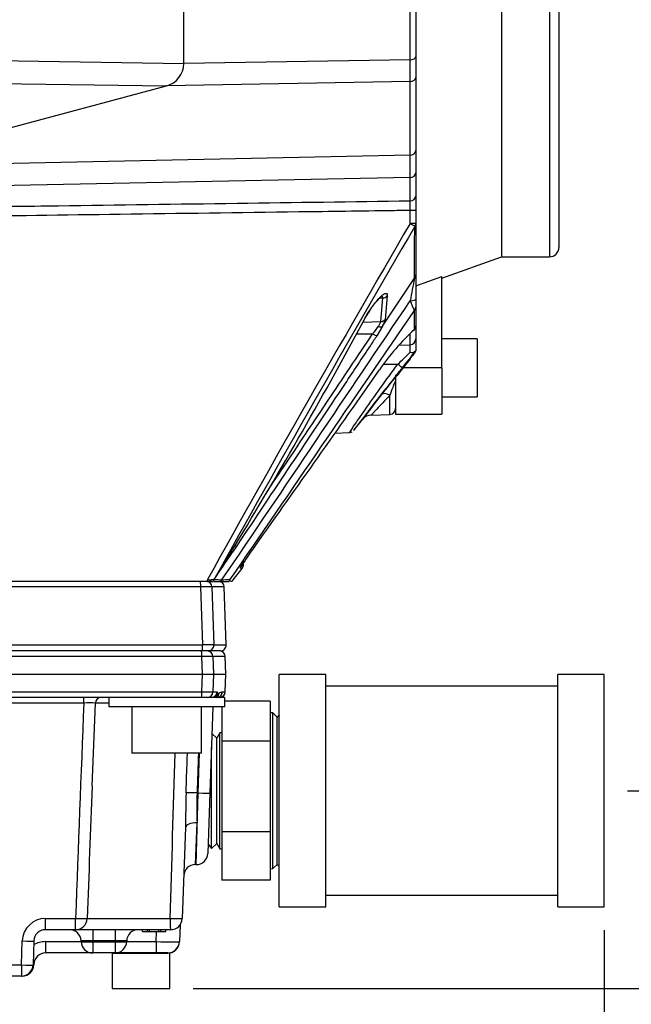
# Model space of a CAD drawing. Header units: inches. Extents: x -13.9 to 83.8, y -28.8 to 34.3.
# Tile 39 of 90: x 18.5 to 21.8, y 10.8 to 16.1. Entities that reach past the tile are written whole.
import ezdxf

# ---------------------------------------------------------------- set-up
doc = ezdxf.new("R2010")
doc.units = ezdxf.units.IN
doc.header["$MEASUREMENT"] = 0
for name, color, linetype in [('10-24_05_[SOCKET', 7, 'Continuous'), ('25-20_125_[SOCKE', 7, 'Continuous'), ('2_CYLINDER_W_STO', 7, 'Continuous'), ('C40007R_HIGH_PRE', 7, 'Continuous'), ('CHECK_VALVE', 7, 'Continuous'), ('DIMS', 4, 'Continuous'), ('FILTER_COVER_DRA', 7, 'Continuous'), ('HEAD_MACHINED_D', 7, 'Continuous'), ('TEE_.50__X_.50_X', 7, 'Continuous'), ('THORGREN_R4000_G', 7, 'Continuous'), ('WASHER', 7, 'Continuous'), ('WASHER_LOCK___10', 7, 'Continuous')]:
    doc.layers.add(name, color=color, linetype=linetype)
doc.styles.get("Standard").update_dxf_attribs({"font": 'arial.ttf', "height": 0.6322})
doc.dimstyles.get("Standard").update_dxf_attribs({"dimtxt": 0.6322, "dimasz": 0.6322, "dimexe": 0.6322, "dimexo": 0.125, "dimgap": 0.09, "dimtad": 0, "dimtih": 1, "dimtoh": 1, "dimzin": 0, "dimdsep": 46, "dimtxsty": 'Standard', "dimcen": 0.09, "dimadec": 0, "dimazin": 0, "dimtfac": 1, "dimtofl": 0, "dimtmove": 0, "dimatfit": 3, "dimfxl": 1, "dimtolj": 1, "dimtzin": 0, "dimarcsym": 0})

# ---------------------------------------------------------------- blocks, each defined once
blk = doc.blocks.new('*D47')
at = {"layer": 'Defpoints', "color": 0, "transparency": 16777216}
for p in [(19.9062, 25.2268), (19.2655, 10.9217), (27.4044, 10.9217)]:
    blk.add_point(p, dxfattribs=at)
at = {"layer": 'DIMS', "color": 0, "lineweight": -2, "transparency": 16777216}
for p, q in [((20.0312, 25.2268), (28.0366, 25.2268)), ((27.4044, 24.5946), (27.4044, 18.5344)), ((27.4044, 11.5539), (27.4044, 17.7089)), ((19.3905, 10.9217), (28.0366, 10.9217))]:
    blk.add_line(p, q, dxfattribs=at)
at = {"layer": 'DIMS', "color": 0, "transparency": 16777216}
for points in [[(27.299, 24.5946), (27.5098, 24.5946), (27.4044, 25.2268)], [(27.299, 11.5539), (27.5098, 11.5539), (27.4044, 10.9217)]]:
    blk.add_solid(points, dxfattribs=at)
at = {"layer": 'DIMS', "color": 0, "transparency": 16777216, "insert": (27.4044, 18.1216), "char_height": 0.6322, "attachment_point": 5}
blk.add_mtext('\\A1;14.25"', dxfattribs=at)
blk = doc.blocks.new('*D48')
at = {"layer": 'Defpoints', "color": 0, "transparency": 16777216}
for p in [(19.9062, 25.2268), (23.7715, 25.2268), (21.6045, 11.9853)]:
    blk.add_point(p, dxfattribs=at)
at = {"layer": 'DIMS', "color": 0, "lineweight": -2, "transparency": 16777216}
for p, q in [((20.0312, 25.2268), (24.4037, 25.2268)), ((23.7715, 24.5946), (23.7715, 19.019)), ((23.7715, 12.6175), (23.7715, 18.193)), ((21.7295, 11.9853), (24.4037, 11.9853))]:
    blk.add_line(p, q, dxfattribs=at)
at = {"layer": 'DIMS', "color": 0, "transparency": 16777216}
for points in [[(23.6661, 24.5946), (23.8768, 24.5946), (23.7715, 25.2268)], [(23.6661, 12.6175), (23.8768, 12.6175), (23.7715, 11.9853)]]:
    blk.add_solid(points, dxfattribs=at)
at = {"layer": 'DIMS', "color": 0, "transparency": 16777216, "insert": (23.7715, 18.606), "char_height": 0.6322, "attachment_point": 5}
blk.add_mtext('\\A1;13.25"', dxfattribs=at)
blk = doc.blocks.new('*D49')
at = {"layer": 'Defpoints', "color": 0, "transparency": 16777216}
for p in [(0.4601, 14.9093), (21.6045, 11.3603), (21.6045, 8.1824)]:
    blk.add_point(p, dxfattribs=at)
at = {"layer": 'DIMS', "color": 0, "lineweight": -2, "transparency": 16777216}
for p, q in [((0.4601, 14.7843), (0.4601, 7.5502)), ((21.6045, 11.2353), (21.6045, 7.5502)), ((1.0923, 8.1824), (10.3752, 8.1824)), ((20.9723, 8.1824), (11.6894, 8.1824))]:
    blk.add_line(p, q, dxfattribs=at)
at = {"layer": 'DIMS', "color": 0, "transparency": 16777216}
for points in [[(1.0923, 8.2878), (1.0923, 8.077), (0.4601, 8.1824)], [(20.9723, 8.2878), (20.9723, 8.077), (21.6045, 8.1824)]]:
    blk.add_solid(points, dxfattribs=at)
at = {"layer": 'DIMS', "color": 0, "transparency": 16777216, "insert": (11.0323, 8.1824), "char_height": 0.6322, "attachment_point": 5}
blk.add_mtext('\\A1;"A"', dxfattribs=at)

msp = doc.modelspace()

# ---------------------------------------------------------------- linework, layer by layer
at = {"layer": '10-24_05_[SOCKET', "color": 7, "linetype": 'Continuous'}
for p, q in [((20.9206, 14.4178), (20.7306, 14.4178)), ((20.9206, 14.4178), (20.9206, 14.1058)), ((20.7306, 14.1058), (20.9206, 14.1058)), ((18.9535, 11.1117), (19.2536, 11.1117)), ((18.9535, 11.1117), (18.9535, 10.9217)), ((19.2655, 10.9217), (19.2655, 11.1117)), ((18.9535, 10.9217), (19.2655, 10.9217))]:
    msp.add_line(p, q, dxfattribs=at)
at = {"layer": '25-20_125_[SOCKE', "color": 7, "linetype": 'Continuous'}
for p, q in [((19.0605, 12.4375), (19.0605, 12.1875)), ((19.4355, 12.1875), (19.4355, 12.4375)), ((19.4355, 12.1875), (19.0605, 12.1875))]:
    msp.add_line(p, q, dxfattribs=at)
at = {"layer": '2_CYLINDER_W_STO', "color": 7, "linetype": 'Continuous'}
for p, q in [((19.3393, 15.8994), (19.3393, 20.4209)), ((20.5589, 15.9185), (20.5589, 20.4002)), ((20.5893, 20.38), (20.5893, 15.9373)), ((16.0812, 15.9506), (19.3393, 15.8994)), ((20.5589, 15.9185), (19.3393, 15.8994)), ((20.5589, 15.8023), (20.5589, 15.9185)), ((20.5893, 15.9373), (20.5893, 15.8239)), ((16.0812, 15.8262), (19.2467, 15.7786)), ((20.5589, 15.8023), (19.2467, 15.7786)), ((20.5589, 15.4056), (20.5589, 15.8023)), ((20.5893, 15.8239), (20.5893, 15.4304)), ((17.627, 15.3446), (19.2467, 15.7786)), ((20.5893, 15.4304), (20.5893, 15.3108)), ((20.5589, 15.4056), (17.627, 15.3446)), ((20.5589, 15.2862), (20.5589, 15.4056)), ((20.5589, 15.2862), (17.7807, 15.2289)), ((20.5589, 15.1602), (20.5589, 15.2862)), ((20.5893, 15.3108), (20.5893, 15.1859)), ((20.5893, 15.1859), (20.5893, 15.1085)), ((20.5589, 15.0379), (20.5589, 15.1085)), ((20.5893, 15.1085), (20.5589, 15.1085)), ((20.5893, 15.1085), (20.5893, 15.0379)), ((20.5893, 15.0379), (20.5589, 15.0379)), ((20.5893, 15.0379), (20.5893, 14.7616)), ((20.4108, 14.4852), (20.5825, 14.7438)), ((20.5893, 14.7616), (20.5893, 14.6306)), ((20.3952, 14.6368), (20.4116, 14.6373)), ((20.4009, 14.5106), (20.4116, 14.6373)), ((20.4361, 14.6488), (20.4248, 14.5219)), ((20.5893, 14.6306), (20.5893, 14.5879)), ((20.5893, 14.5879), (20.5893, 14.4867)), ((20.3048, 14.5075), (20.4009, 14.5106)), ((20.4108, 14.4852), (20.3796, 14.4336)), ((20.5893, 14.4867), (20.5893, 14.4168)), ((20.2706, 14.4437), (20.3572, 14.4444)), ((20.5592, 14.3858), (20.5592, 14.4439)), ((20.5893, 14.4168), (20.5893, 14.3524)), ((20.499, 14.3837), (20.5592, 14.3858)), ((20.5592, 14.3457), (20.5592, 14.3858)), ((20.5592, 14.3103), (20.5105, 14.249)), ((20.4172, 14.2814), (20.4926, 14.2813)), ((20.4507, 14.0107), (20.4507, 14.1141)), ((20.3508, 14.0072), (20.4507, 14.0107)), ((20.2556, 13.9254), (20.3037, 13.9849)), ((20.1539, 13.9097), (20.234, 13.9125)), ((19.6256, 13.3041), (19.6018, 13.2689)), ((19.5469, 13.1881), (19.5449, 13.1887)), ((19.6053, 13.1208), (19.654, 13.1811)), ((19.4674, 13.1123), (17.5343, 13.1123)), ((19.4674, 13.1123), (19.4674, 13.1213)), ((19.4674, 13.1213), (19.4868, 13.1207)), ((19.4674, 13.1123), (19.4846, 13.1123)), ((19.4868, 13.1207), (19.4846, 13.1123)), ((19.4846, 13.1123), (19.4987, 13.1123)), ((19.5025, 13.1206), (19.4989, 13.1123)), ((19.5016, 13.1123), (19.5392, 13.1123)), ((19.5018, 13.1203), (19.5018, 13.1203)), ((19.5026, 13.1201), (19.5028, 13.1203)), ((19.5387, 13.1188), (19.544, 13.1178)), ((19.5392, 13.1123), (19.543, 13.1123)), ((19.543, 13.1123), (19.5848, 13.1123)), ((19.5888, 13.1203), (19.5848, 13.1123)), ((19.5848, 13.1123), (19.5848, 13.1123)), ((19.5888, 13.1203), (19.5888, 13.1203)), ((19.6004, 13.1123), (19.5907, 13.1123))]:
    msp.add_line(p, q, dxfattribs=at)
for centre, radius, start, end in [((19.2143, 15.8994), 0.125, 285, 360), ((17.4442, 15.1343), 3.1149, 359.5241, 0.4759), ((117.1939, -41.2643), 111.8404, 149.773739, 150.903697), ((127.1016, -46.8091), 123.1634, 149.865436, 150.883699), ((24.2223, 14.0084), 3.7133, 168.5785, 170.483), ((-547.9186, 397.4628), 685.372, 325.8900322, 326.0418116), ((20.904, 14.7368), 0.3624, 198.4028, 207.4817), ((-799.8251, 576.0154), 994.1277, 325.5129391, 325.6142171), ((20.3029, 14.5472), 0.1245, 330.0924, 348.2804), ((-1.7625, 26.3641), 25.0509, 328.46415, 331.75742), ((20.092, 14.6796), 0.3545, 318.4269, 326.3288), ((21.4144, 13.5566), 1.2339, 132.3962, 145.8193), ((20.5581, 14.4867), 0.0313, 309.1426, 0), ((18.8829, 16.0112), 2.363, 312.9385, 315.1842), ((18.038, 16.2751), 3.1938, 320.8799, 322.9377), ((20.2258, 14.5907), 0.4356, 319.9333, 326.567), ((29.5494, 6.9609), 11.6138, 141.06216, 143.1612), ((-66.5724, 75.0082), 106.088, 324.43646, 325.060139), ((22.086, 12.8365), 2.1139, 139.0841, 142.7296), ((21.726, 13.2805), 1.5542, 141.4522, 142.7646), ((30.8649, 6.0528), 13.2083, 142.3739, 143.09755), ((20.3486, 13.9494), 0.057, 87.6686, 141.7716), ((20.4496, 14.0417), 0.031, 272, 0), ((20.2312, 13.9409), 0.0284, 277.0541, 304.256), ((21.0917, 12.2872), 1.7035, 143.2322, 146.8079), ((16.4159, 15.375), 3.8191, 325.0668, 326.5325), ((21.0917, 12.2872), 1.7035, 146.8079, 148.2694), ((19.6302, 13.2014), 0.0312, 319.5628, 16.848), ((18.1992, 10.6872), 2.7447, 62.0748, 62.4803), ((19.3528, 8.5062), 4.6165, 88.1507, 88.337), ((19.5291, 13.105), 0.0312, 150.7956, 166.5918), ((19.5291, 13.105), 0.0312, 150.7948, 166.5911), ((19.5081, 13.1089), 0.013, 115.9813, 119.1952), ((19.5071, 12.7941), 0.3262, 84.4316, 90.7435), ((19.6295, 13.1229), 0.0909, 182.6035, 186.7259), ((19.5906, 12.6756), 0.4446, 90.2365, 96.0217), ((19.6177, 13.1082), 0.0174, 134.6019, 167.672)]:
    msp.add_arc(centre, radius, start, end, dxfattribs=at)
for centre, major_axis, ratio, start_param, end_param in [((20.5581, 15.9373), (0.0312, 0), 0.600801, 4.738569, 6.283185), ((20.5581, 15.8239), (0.0312, 0), 0.690768, 4.738569, 6.283185), ((20.5581, 15.4304), (0.0312, 0), 0.79465, 4.738569, 6.283185), ((20.5581, 15.3108), (0.0312, 0), 0.787398, 4.738569, 6.283185), ((20.5581, 15.1859), (0.0312, 0), 0.821626, 4.738569, 6.283185), ((20.5581, 15.0379), (0.027, -0.0158), 0.013248, 0.31107, 1.548215), ((20.5581, 15.0379), (0.0313, 0), 0.842263, 5.679426, 6.283185), ((20.5581, 14.7616), (0.0313, 0), 0.918511, 5.611005, 6.283185), ((20.4105, 14.6652), (0.0311, -0.0026), 0.893139, 4.820503, 5.74676), ((20.5581, 14.6306), (0.0313, 0), 0.261714, 4.777234, 6.283185), ((20.5581, 14.5879), (0.0313, 0), 0.935995, 5.607711, 6.283185), ((20.3998, 14.5396), (0.0311, -0.0027), 0.926265, 4.827567, 5.720452), ((20.3859, 14.503), (0.0277, -0.0145), 0.580269, 5.044233, 6.044675), ((20.5581, 14.4867), (-0.0197, 0.0242), 0.798683, 3.141593, 3.425473), ((20.5581, 14.4867), (0.0312, 0), 0.963126, 5.606228, 6.283185), ((20.3561, 14.4515), (0.026, -0.0174), 0.170657, 4.867903, 5.944281), ((20.5581, 14.4168), (-0.0313, 0), 0.993416, 1.605703, 3.141593), ((20.4915, 14.2795), (0.0243, -0.0197), 0.066526, 0.050732, 1.579779), ((20.4529, 14.0771), (-0.0499, 0.0385), 0.481578, 5.109164, 6.238839), ((19.6, 13.3218), (0.026, -0.0174), 0.170757, 5.494916, 6.189002), ((19.5758, 13.2863), (0.0259, -0.0175), 0.135404, 0.016219, 0.693566), ((19.5207, 13.2052), (-0.0011, -0.0312), 0.999959, 1.026, 1.418882), ((19.5184, 13.2053), (-0.0011, -0.0312), 0.999957, 1.048829, 1.13443), ((19.6179, 13.2018), (0.0011, 0.0312), 0.999469, 4.104419, 4.392043), ((19.5522, 13.106), (0.0025, 0.0311), 0.313242, 1.206747, 1.393559), ((19.6144, 13.1025), (-0.0161, 0.0268), 0.99843, 0.422376, 0.709899)]:
    msp.add_ellipse(centre, major_axis=major_axis, ratio=ratio, start_param=start_param, end_param=end_param, dxfattribs=at)
for points, knots in [([(18.0957, 15.1263), (18.1172, 15.1266), (18.1388, 15.1269), (18.1603, 15.1272), (18.3282, 15.1295), (18.4961, 15.1318), (18.6641, 15.1341), (18.9849, 15.1385), (19.3058, 15.143), (19.6267, 15.1474), (19.9374, 15.1517), (20.2482, 15.1559), (20.5589, 15.1602)], [0, 0, 0, 0, 0.026224, 0.026224, 0.026224, 0.230745, 0.230745, 0.230745, 0.62155, 0.62155, 0.62155, 1, 1, 1, 1]), ([(20.5589, 15.1085), (20.5271, 15.108), (20.4952, 15.1076), (20.4634, 15.1071), (20.2955, 15.1048), (20.1275, 15.1025), (19.9596, 15.1002), (19.6387, 15.0958), (19.3179, 15.0915), (18.997, 15.0871), (18.6966, 15.083), (18.3961, 15.0789), (18.0957, 15.0748)], [0, 0, 0, 0, 0.038776, 0.038776, 0.038776, 0.243297, 0.243297, 0.243297, 0.634102, 0.634102, 0.634102, 1, 1, 1, 1]), ([(20.5825, 14.7438), (20.5827, 14.7831), (20.5829, 14.8261), (20.5834, 14.9193), (20.5836, 14.9694), (20.5838, 15.023)], [0, 0, 0, 0, 0.5, 0.5, 1, 1, 1, 1]), ([(20.3061, 14.5099), (20.3121, 14.5212), (20.3184, 14.5325), (20.3316, 14.5547), (20.3386, 14.5658), (20.3527, 14.5867), (20.3597, 14.5967), (20.374, 14.6153), (20.3809, 14.6237), (20.3942, 14.6386), (20.4008, 14.6451), (20.4097, 14.6526), (20.4125, 14.6547), (20.4178, 14.6583), (20.4203, 14.6597), (20.4249, 14.6616), (20.4269, 14.6621), (20.4305, 14.6621), (20.432, 14.6617), (20.4344, 14.6597), (20.4352, 14.6582), (20.4362, 14.6543), (20.4363, 14.6518), (20.4361, 14.6488)], [0, 0, 0, 0, 0.125, 0.125, 0.25, 0.25, 0.375, 0.375, 0.5, 0.5, 0.625, 0.625, 0.6875, 0.6875, 0.75, 0.75, 0.8125, 0.8125, 0.875, 0.875, 0.9375, 0.9375, 1, 1, 1, 1]), ([(20.3092, 14.5139), (20.3119, 14.5191), (20.3195, 14.5335), (20.3363, 14.5612), (20.3572, 14.5922), (20.3775, 14.6183), (20.3941, 14.6363), (20.405, 14.6456), (20.4087, 14.6479), (20.409, 14.6479), (20.409, 14.6479)], [0, 0, 0, 0, 0.0698962, 0.2264793, 0.3927527, 0.5611478, 0.7026737, 0.8203791, 0.9023602, 0.9137649, 0.9137649, 0.9137649, 0.9137649]), ([(20.4116, 14.6373), (20.4118, 14.6397), (20.4116, 14.6416), (20.4105, 14.6446), (20.4094, 14.6457), (20.4076, 14.6465), (20.4072, 14.6467), (20.4067, 14.6468)], [0, 0, 0, 0, 0.0625, 0.0625, 0.125, 0.125, 0.1447417, 0.1447417, 0.1447417, 0.1447417]), ([(20.387, 14.4831), (20.3889, 14.4859), (20.3907, 14.4886), (20.3939, 14.4939), (20.3954, 14.4964), (20.399, 14.5035), (20.4005, 14.5076), (20.4009, 14.5106)], [0, 0, 0, 0, 0.25, 0.25, 0.5, 0.5, 1, 1, 1, 1]), ([(20.3796, 14.4336), (20.3682, 14.4165), (20.3568, 14.3995), (20.3454, 14.3824), (20.2999, 14.3142), (20.2544, 14.2459), (20.2089, 14.1777), (20.0145, 13.8864), (19.82, 13.5953), (19.6256, 13.3041)], [0, 0, 0, 0, 0.045303, 0.045303, 0.045303, 0.226513, 0.226513, 0.226513, 1, 1, 1, 1]), ([(19.7864, 13.5918), (19.8958, 13.7553), (20.0053, 13.9189), (20.1148, 14.0824), (20.1956, 14.2031), (20.2764, 14.3237), (20.3572, 14.4444)], [0.2451836, 0.2451836, 0.2451836, 0.2451836, 0.679541, 0.679541, 0.679541, 1, 1, 1, 1]), ([(20.5592, 14.3457), (20.5649, 14.3445), (20.5706, 14.3443), (20.5802, 14.3458), (20.5842, 14.3476), (20.5866, 14.3502)], [0, 0, 0, 0, 0.5, 0.5, 1, 1, 1, 1]), ([(20.2312, 13.9124), (20.2312, 13.9124), (20.2398, 13.9248), (20.2703, 13.9691), (20.292, 14.0004), (20.342, 14.072), (20.3704, 14.1122), (20.4303, 14.1959), (20.4612, 14.2386), (20.4926, 14.2813)], [0.5012768, 0.5012768, 0.5012768, 0.5012768, 0.625, 0.625, 0.75, 0.75, 0.875, 0.875, 1, 1, 1, 1]), ([(20.4806, 14.1869), (20.4806, 14.1892), (20.4802, 14.1906), (20.4774, 14.1868), (20.4757, 14.1828), (20.4709, 14.1716), (20.468, 14.1638), (20.4596, 14.1413), (20.4548, 14.1271), (20.4507, 14.1141)], [0, 0, 0, 0, 0.125, 0.125, 0.25, 0.25, 0.5, 0.5, 1, 1, 1, 1]), ([(20.4507, 14.1141), (20.4369, 14.0998), (20.424, 14.0863), (20.4002, 14.0612), (20.3892, 14.0494), (20.3753, 14.0347), (20.3711, 14.0302), (20.3636, 14.0222), (20.3603, 14.0187), (20.3551, 14.0131), (20.3531, 14.0109), (20.3504, 14.008), (20.3496, 14.0072), (20.3496, 14.0072), (20.3496, 14.0072), (20.3496, 14.0072)], [0, 0, 0, 0, 0.125, 0.125, 0.25, 0.25, 0.3125, 0.3125, 0.375, 0.375, 0.4375, 0.4375, 0.5, 0.5, 0.5008285, 0.5008285, 0.5008285, 0.5008285]), ([(19.5485, 13.1951), (19.5496, 13.197), (19.5509, 13.1992), (19.5541, 13.2045), (19.556, 13.2076), (19.562, 13.2177), (19.5669, 13.2257), (19.5772, 13.2429), (19.5828, 13.2521), (19.5886, 13.2617)], [0.2580723, 0.2580723, 0.2580723, 0.2580723, 0.375, 0.375, 0.5, 0.5, 0.75, 0.75, 1, 1, 1, 1]), ([(19.5461, 13.1911), (19.5461, 13.1911), (19.5462, 13.1911), (19.5466, 13.192), (19.5479, 13.194), (19.5489, 13.1957)], [0.5519223, 0.5519223, 0.5519223, 0.5519223, 0.561325, 0.7068758, 1, 1, 1, 1]), ([(19.6462, 13.1893), (19.6462, 13.1893), (19.6465, 13.1898), (19.6487, 13.1934), (19.6552, 13.2034), (19.6623, 13.2139), (19.6669, 13.2207)], [0.4546615, 0.4546615, 0.4546615, 0.4546615, 0.4934898, 0.6051025, 0.7878088, 1, 1, 1, 1]), ([(19.5449, 13.1887), (19.5448, 13.1888), (19.5451, 13.1893), (19.5462, 13.1913), (19.5471, 13.1928), (19.5483, 13.1949), (19.5484, 13.195), (19.5485, 13.1951)], [0, 0, 0, 0, 0.125, 0.125, 0.25, 0.25, 0.2580723, 0.2580723, 0.2580723, 0.2580723]), ([(19.6545, 13.1817), (19.6545, 13.1817), (19.6535, 13.1818), (19.6494, 13.1823), (19.6465, 13.1826), (19.6429, 13.1831)], [0.5, 0.5, 0.5, 0.5, 0.75, 0.75, 1, 1, 1, 1])]:
    msp.add_open_spline(points, degree=3, knots=knots, dxfattribs=at)
for points in [[(20.5825, 14.4679), (20.5825, 14.4973), (20.5825, 14.5312), (20.5825, 14.5696)], [(20.5893, 14.3524), (20.5893, 14.3528), (20.5886, 14.3523), (20.5866, 14.3502)], [(19.5026, 13.1201), (19.5357, 13.1697), (19.5687, 13.2193), (19.6018, 13.2689)]]:
    msp.add_open_spline(points, degree=3, dxfattribs=at)
at = {"layer": 'C40007R_HIGH_PRE', "color": 7, "linetype": 'Continuous'}
for p, q in [((19.4311, 13.0821), (17.5345, 13.0821)), ((19.4416, 12.7698), (19.4311, 13.0821)), ((19.4913, 13.0821), (19.5019, 12.7698)), ((19.5574, 13.0821), (19.4913, 13.0821)), ((19.5683, 12.7698), (19.5574, 13.0821)), ((17.5345, 12.7698), (19.4416, 12.7698)), ((19.4405, 12.7375), (17.5345, 12.7375)), ((19.4706, 12.7375), (19.4405, 12.7375)), ((19.5371, 12.7375), (19.4706, 12.7375)), ((19.5019, 12.7698), (19.5683, 12.7698))]:
    msp.add_line(p, q, dxfattribs=at)
for centre, major_axis, ratio, start_param, end_param in [((19.43, 13.081), (0, 0.0312), 0.034899, 4.747296, 6.283185), ((19.4601, 13.081), (0, 0.0313), 0.999391, 4.747296, 6.283185), ((19.5262, 13.081), (0.0313, 0), 0.999391, 0.034907, 1.570796), ((19.4289, 13.081), (0.0625, 0.0011), 0.016857, 0.03519, 1.535037), ((19.4405, 12.7687), (0, 0.0313), 0.034899, 3.141593, 4.747296), ((19.4394, 12.7687), (0.0625, 0.0011), 0.016857, 0.03519, 1.535037), ((19.4706, 12.7687), (0, 0.0313), 0.999391, 3.141593, 4.747296), ((19.5371, 12.7687), (-0.0313, 0), 0.999391, 1.570796, 3.176499)]:
    msp.add_ellipse(centre, major_axis=major_axis, ratio=ratio, start_param=start_param, end_param=end_param, dxfattribs=at)
at = {"layer": 'CHECK_VALVE', "color": 7, "linetype": 'Continuous'}
for p, q in [((19.8045, 12.4673), (19.5606, 12.4673)), ((19.8045, 12.4673), (19.8045, 12.3628)), ((19.5445, 12.4375), (19.5445, 12.2529)), ((19.8203, 12.4044), (19.8045, 12.4053)), ((19.8203, 11.5662), (19.8203, 12.4044)), ((19.8432, 12.3819), (19.8203, 12.4044)), ((19.8045, 12.3628), (19.8045, 12.2529)), ((19.8545, 12.3934), (19.8432, 12.3819)), ((19.8432, 11.5887), (19.8432, 12.3819)), ((19.5338, 12.2973), (19.5183, 12.2687)), ((19.5445, 12.2978), (19.5338, 12.2973)), ((19.5338, 11.6733), (19.5338, 12.2973)), ((19.5183, 12.2687), (19.4913, 12.2929)), ((19.5183, 11.7019), (19.5183, 12.2687)), ((19.5445, 12.2529), (19.5445, 11.764)), ((19.8045, 12.2529), (19.5445, 12.2529)), ((19.8045, 12.2529), (19.8045, 12.0022)), ((19.4887, 11.6753), (19.4887, 12.2174)), ((19.8045, 12.0022), (19.8045, 11.764)), ((19.5445, 11.764), (19.5445, 11.5033)), ((19.8045, 11.764), (19.5445, 11.764)), ((19.8045, 11.764), (19.8045, 11.6337)), ((19.3451, 11.6847), (19.3497, 11.6815)), ((19.4706, 11.6975), (19.4887, 11.6753)), ((19.4887, 11.6753), (19.5183, 11.7019)), ((19.5183, 11.7019), (19.5338, 11.6733)), ((19.5338, 11.6733), (19.5445, 11.6728)), ((19.8045, 11.6337), (19.8045, 11.5033)), ((19.8045, 11.5653), (19.8203, 11.5662)), ((19.8203, 11.5662), (19.8432, 11.5887)), ((19.8432, 11.5887), (19.8545, 11.5771)), ((19.8045, 11.5033), (19.5445, 11.5033))]:
    msp.add_line(p, q, dxfattribs=at)
at = {"layer": 'FILTER_COVER_DRA', "color": 7, "linetype": 'Continuous'}
for p, q in [((19.3196, 11.2631), (19.3164, 11.1733)), ((19.1915, 11.1733), (19.1934, 11.2275)), ((18.5953, 11.1733), (18.7867, 11.1733)), ((18.5953, 11.1733), (18.5953, 11.1125)), ((19.0323, 11.1733), (19.1915, 11.1733)), ((19.1915, 11.1733), (19.1915, 11.1125)), ((18.8492, 11.1125), (18.5953, 11.1125)), ((19.1915, 11.1125), (18.9698, 11.1125)), ((19.2535, 11.1125), (19.1915, 11.1125)), ((18.5323, 11.051), (18.5322, 11.0478)), ((18.4654, 10.9875), (18.4698, 10.9875)), ((18.4698, 10.9875), (18.4698, 10.9876))]:
    msp.add_line(p, q, dxfattribs=at)
for centre, radius, start, end in [((18.5956, 11.0475), 0.1257, 90.1112, 121.0926), ((19.2535, 11.1755), 0.063, 270, 358), ((18.5953, 11.0495), 0.063, 90, 178), ((18.4698, 11.05), 0.0625, 270, 358)]:
    msp.add_arc(centre, radius, start, end, dxfattribs=at)
for centre, major_axis, ratio, start_param, end_param in [((19.1914, 11.1755), (0.125, -0.0022), 0.017573, 4.713302, 6.282881), ((19.2534, 11.1741), (-0.063, 0.0022), 0.999093, 1.79488, 3.144302), ((18.4699, 11.0531), (-0.0625, 0.0022), 0.983206, 2.277046, 3.153082)]:
    msp.add_ellipse(centre, major_axis=major_axis, ratio=ratio, start_param=start_param, end_param=end_param, dxfattribs=at)
for points, knots in [([(19.2547, 11.1125), (19.2599, 11.1126), (19.2639, 11.1127), (19.2668, 11.1127), (19.2671, 11.1127), (19.2674, 11.1127)], [0, 0, 0, 0, 0.25, 0.25, 0.2758621, 0.2758621, 0.2758621, 0.2758621]), ([(19.2706, 11.1128), (19.2706, 11.1128), (19.2706, 11.1128), (19.2706, 11.1128), (19.2698, 11.1128), (19.2683, 11.1127)], [0.4997056, 0.4997056, 0.4997056, 0.4997056, 0.5, 0.5, 0.6881918, 0.6881918, 0.6881918, 0.6881918])]:
    msp.add_open_spline(points, degree=3, knots=knots, dxfattribs=at)
at = {"layer": 'HEAD_MACHINED_D', "color": 7, "linetype": 'Continuous'}
for p, q in [((19.4367, 12.7076), (17.5345, 12.7076)), ((19.4399, 12.6125), (19.4367, 12.7076)), ((19.497, 12.7076), (19.5002, 12.6125)), ((19.5634, 12.7076), (19.497, 12.7076)), ((19.5667, 12.6125), (19.5634, 12.7076)), ((17.5345, 12.6125), (19.4399, 12.6125)), ((19.4367, 12.5174), (19.4399, 12.6125)), ((19.4399, 12.6125), (19.5002, 12.6125)), ((19.5002, 12.6125), (19.497, 12.5174)), ((19.5002, 12.6125), (19.5667, 12.6125)), ((19.5634, 12.5174), (19.5667, 12.6125)), ((17.9314, 12.5174), (19.4367, 12.5174)), ((19.497, 12.5174), (19.5195, 12.5174)), ((19.5195, 12.5174), (19.521, 12.5081)), ((19.521, 12.5081), (19.5218, 12.5056)), ((19.5469, 12.5161), (19.5484, 12.5174)), ((19.5484, 12.5174), (19.5634, 12.5174)), ((19.2481, 12.4875), (17.9303, 12.4875)), ((18.8013, 12.4573), (18.0136, 12.4573)), ((18.8013, 12.4573), (18.8013, 12.4875)), ((18.847, 12.0095), (18.8642, 12.4574)), ((18.9356, 12.4573), (18.8632, 12.4573)), ((19.4964, 12.4375), (19.4802, 11.9735)), ((19.4177, 11.9735), (19.4252, 12.1875)), ((19.4064, 11.5875), (19.4177, 11.9735)), ((19.4177, 11.9735), (19.4113, 11.9735)), ((19.4802, 11.9735), (19.4688, 11.6478)), ((19.3487, 11.7871), (19.3316, 11.2978)), ((19.4021, 11.5875), (19.4111, 11.8122)), ((19.4021, 11.5875), (19.4064, 11.5875)), ((18.5948, 11.2978), (18.7571, 11.2978)), ((18.5948, 11.2375), (18.5948, 11.2978)), ((18.7571, 11.2375), (18.7571, 11.2978)), ((18.8195, 11.2978), (19.2665, 11.2978)), ((18.7571, 11.2375), (18.5948, 11.2375)), ((19.2691, 11.2375), (18.7571, 11.2375)), ((18.8491, 11.2375), (18.8491, 11.1772)), ((18.9699, 11.2375), (18.9699, 11.1772)), ((19.1179, 11.2275), (19.1179, 11.2375)), ((19.145, 11.2275), (19.145, 11.2375)), ((19.1558, 11.2275), (19.1558, 11.2375)), ((19.2059, 11.2275), (19.2059, 11.2375)), ((19.2161, 11.2275), (19.2161, 11.2375)), ((19.2432, 11.2275), (19.2432, 11.2375)), ((19.1179, 11.2275), (19.145, 11.2275)), ((19.145, 11.2275), (19.1558, 11.2275)), ((19.1558, 11.2275), (19.2059, 11.2275)), ((19.2059, 11.2275), (19.2161, 11.2275)), ((19.2161, 11.2275), (19.2432, 11.2275)), ((18.4654, 11.0478), (18.4699, 11.1772)), ((18.5324, 11.1772), (18.5279, 11.0478)), ((18.7868, 11.1728), (18.7866, 11.1772)), ((18.9699, 11.1772), (18.8491, 11.1772)), ((18.8491, 11.1772), (18.8492, 11.1728)), ((18.8492, 11.1728), (18.9698, 11.1728)), ((18.8492, 11.1728), (18.8492, 11.1125)), ((18.9698, 11.1728), (18.9699, 11.1772)), ((18.9698, 11.1728), (18.9698, 11.1125)), ((19.0324, 11.1772), (19.0322, 11.1728)), ((18.9698, 11.1125), (18.8492, 11.1125)), ((18.3536, 11.0478), (18.4654, 11.0478)), ((18.4654, 11.0478), (18.4654, 10.9875)), ((18.4654, 10.9875), (18.3536, 10.9875))]:
    msp.add_line(p, q, dxfattribs=at)
for centre, radius, start, end in [((19.3458, 12.8407), 0.3785, 297.7017, 298.953), ((19.5593, 12.4551), 0.0623, 101.5019, 119.0514), ((340.2419, -0.3912), 321.6972, 177.711018, 177.917684), ((18.8344, 11.7544), 0.7037, 87.6021, 92.69), ((18.895, 12.4562), 0.0312, 90.0195, 178.0327), ((399.1908, -2.466), 380.6202, 177.820409, 177.927647), ((37.8746, 11.5481), 18.5275, 178.68244, 179.26117), ((26.5047, 11.8859), 7.094, 179.29196, 180.59452), ((19.4064, 11.65), 0.0625, 270.8259, 358), ((19.4021, 11.525), 0.0625, 89.8346, 178), ((18.5948, 11.1728), 0.125, 90, 178), ((18.7571, 11.3), 0.0625, 270, 357.9127), ((19.2691, 11.3), 0.0625, 270, 358), ((18.5948, 11.175), 0.0625, 90, 178), ((18.7241, 11.175), 0.0625, 2, 90), ((19.0948, 11.175), 0.0625, 90, 178), ((18.8492, 11.175), 0.0625, 182, 270), ((18.9698, 11.175), 0.0625, 270, 358), ((18.4654, 11.05), 0.0625, 270, 358)]:
    msp.add_arc(centre, radius, start, end, dxfattribs=at)
for centre, major_axis, ratio, start_param, end_param in [((19.4356, 12.7065), (0, 0.031), 0.034899, 4.747296, 6.283185), ((19.466, 12.7065), (0, 0.031), 0.999391, 4.747296, 6.283185), ((19.5324, 12.7065), (-0.031, 0), 0.999391, 3.176499, 4.712389), ((19.4345, 12.7065), (0.0625, 0.001), 0.016723, 0.03519, 1.535037), ((19.4356, 12.5185), (0, -0.031), 0.034899, 0, 1.53589), ((19.4345, 12.5185), (0.0625, -0.001), 0.016723, 4.748148, 6.247995), ((19.466, 12.5185), (0, -0.031), 0.999391, 0, 1.53589), ((19.4885, 12.5185), (0, -0.031), 0.999391, 0.401264, 1.53589), ((19.49, 12.5091), (0.0308, 0.0033), 0.971374, 5.368912, 6.135832), ((19.5175, 12.5185), (0, -0.031), 0.999391, 0, 1.53589), ((19.4981, 12.5106), (0.0151, -0.0271), 0.999171, 0.219815, 1.029192), ((19.5159, 12.5172), (0.0062, -0.0304), 0.999357, 0.084248, 1.335268), ((19.5324, 12.5185), (-0.031, 0), 0.999391, 1.570796, 3.106686), ((19.4885, 12.5185), (0, -0.031), 0.999391, 0, 0.401264), ((19.4908, 12.5067), (0.0145, -0.0274), 0.999191, 0.414958, 1.049996), ((19.4113, 11.9713), (-0.0625, 0.0023), 0.034877, 4.713647, 5.963167), ((19.4177, 11.9757), (-0.0625, 0.0022), 0.034878, 1.572014, 3.141593), ((19.4111, 11.7849), (-0.0625, 0.0022), 0.437858, 4.727678, 6.283185), ((18.7571, 11.3), (-0.0625, 0.0023), 0.034876, 1.572067, 3.141593), ((18.7571, 11.3), (-0.0625, 0.0023), 0.034876, 3.141593, 3.184318), ((19.2691, 11.3), (-0.0625, 0.0022), 0.036399, 1.529342, 3.141593), ((19.2691, 11.3), (0, -0.0625), 0.042713, 4.747296, 6.283185), ((18.4699, 11.1793), (0.0625, -0.0022), 0.034878, 4.713607, 6.283185), ((18.8492, 11.175), (0.0626, -0.0022), 0.034709, 1.574441, 3.14402), ((18.8492, 11.175), (-0.0625, -0.0022), 0.034878, 0, 1.569578), ((18.9698, 11.175), (-0.0625, 0.0022), 0.034878, 1.572014, 3.141593), ((18.9698, 11.175), (-0.0626, -0.0022), 0.034709, 3.139166, 4.708744), ((18.4654, 11.05), (0.0625, -0.0022), 0.034878, 4.713607, 6.283185)]:
    msp.add_ellipse(centre, major_axis=major_axis, ratio=ratio, start_param=start_param, end_param=end_param, dxfattribs=at)
for points in [[(19.2665, 11.2978), (19.2755, 11.5944), (19.2844, 11.8909), (19.2931, 12.1875)], [(19.419, 12.1875), (19.4165, 12.1162), (19.4139, 12.0448), (19.4113, 11.9735)]]:
    msp.add_open_spline(points, degree=3, dxfattribs=at)
msp.add_open_spline([(19.352, 11.9742), (19.3535, 12.0158), (19.355, 12.0574), (19.3565, 12.099), (19.3575, 12.1285), (19.3586, 12.158), (19.3596, 12.1875)], degree=3, knots=[0, 0, 0, 0, 0.2582014, 0.2582014, 0.2582014, 0.4412079, 0.4412079, 0.4412079, 0.4412079], dxfattribs=at)
at = {"layer": 'TEE_.50__X_.50_X', "color": 7, "linetype": 'Continuous'}
for p, q in [((19.8545, 11.3603), (19.8545, 12.6103)), ((20.1045, 12.6103), (19.8545, 12.6103)), ((20.1045, 11.3603), (20.1045, 12.6103)), ((21.3545, 11.3603), (21.3545, 12.6103)), ((21.6045, 12.6103), (21.3545, 12.6103)), ((21.6045, 11.3603), (21.6045, 12.6103)), ((21.3545, 12.5478), (20.1045, 12.5478)), ((20.1045, 11.4228), (21.3545, 11.4228)), ((19.8545, 11.3603), (20.1045, 11.3603)), ((21.3545, 11.3603), (21.6045, 11.3603))]:
    msp.add_line(p, q, dxfattribs=at)
at = {"layer": 'THORGREN_R4000_G', "color": 7, "linetype": 'Continuous'}
for p, q in [((21.0515, 21.2893), (21.0515, 14.8593)), ((21.3106, 21.2893), (21.3106, 14.8593)), ((21.3606, 21.2393), (21.3606, 14.9093)), ((20.7306, 14.744), (21.0515, 14.8593)), ((21.0515, 14.8593), (21.3106, 14.8593)), ((20.5893, 14.7026), (20.7306, 14.7534)), ((20.7306, 14.2618), (20.7306, 14.7534)), ((20.7306, 14.2618), (20.5206, 14.2618)), ((20.7306, 14.2618), (20.7306, 14.0118)), ((20.4806, 14.2246), (20.4806, 14.0118)), ((20.4806, 14.0118), (20.7306, 14.0118))]:
    msp.add_line(p, q, dxfattribs=at)
msp.add_arc((21.3106, 14.9093), 0.05, 270, 0, dxfattribs=at)
at = {"layer": 'WASHER', "color": 7, "linetype": 'Continuous'}
for p, q in [((19.5606, 12.4875), (18.9356, 12.4875)), ((18.9356, 12.4875), (18.9356, 12.4375)), ((19.5606, 12.4375), (19.5606, 12.4875)), ((19.5606, 12.4375), (18.9356, 12.4375))]:
    msp.add_line(p, q, dxfattribs=at)
at = {"layer": 'WASHER_LOCK___10', "color": 7, "linetype": 'Continuous'}
for p in [(18.9535, 11.1125), (19.2536, 11.1117)]:
    msp.add_line(p, (18.9535, 11.1117), dxfattribs=at)

# ---------------------------------------------------------------- dimensions: what is measured, and where the dimension line sits
at = {"layer": 'DIMS'}
dim = msp.add_linear_dim(base=(27.4044, 10.9217), p1=(19.9062, 25.2268), p2=(19.2655, 10.9217), angle=90, text='14.25"', dimstyle='Standard', override={"dimpost": '"'}, dxfattribs=at)
dim.commit()
dim.dimension.update_dxf_attribs({"geometry": '*D47', "text_midpoint": (27.4044, 18.1216), "dimtype": 160})
dim = msp.add_linear_dim(base=(23.7715, 25.2268), p1=(21.6045, 11.9853), p2=(19.9062, 25.2268), angle=90, text='13.25"', dimstyle='Standard', override={"dimpost": '"'}, dxfattribs=at)
dim.commit()
dim.dimension.update_dxf_attribs({"geometry": '*D48', "text_midpoint": (23.7715, 18.606)})
dim = msp.add_linear_dim(base=(21.6045, 8.1824), p1=(0.4601, 14.9093), p2=(21.6045, 11.3603), text='"A"', dimstyle='Standard', override={"dimpost": '"'}, dxfattribs=at)
dim.commit()
dim.dimension.update_dxf_attribs({"geometry": '*D49', "text_midpoint": (11.0323, 8.1824)})

doc.saveas('drawing.dxf')
